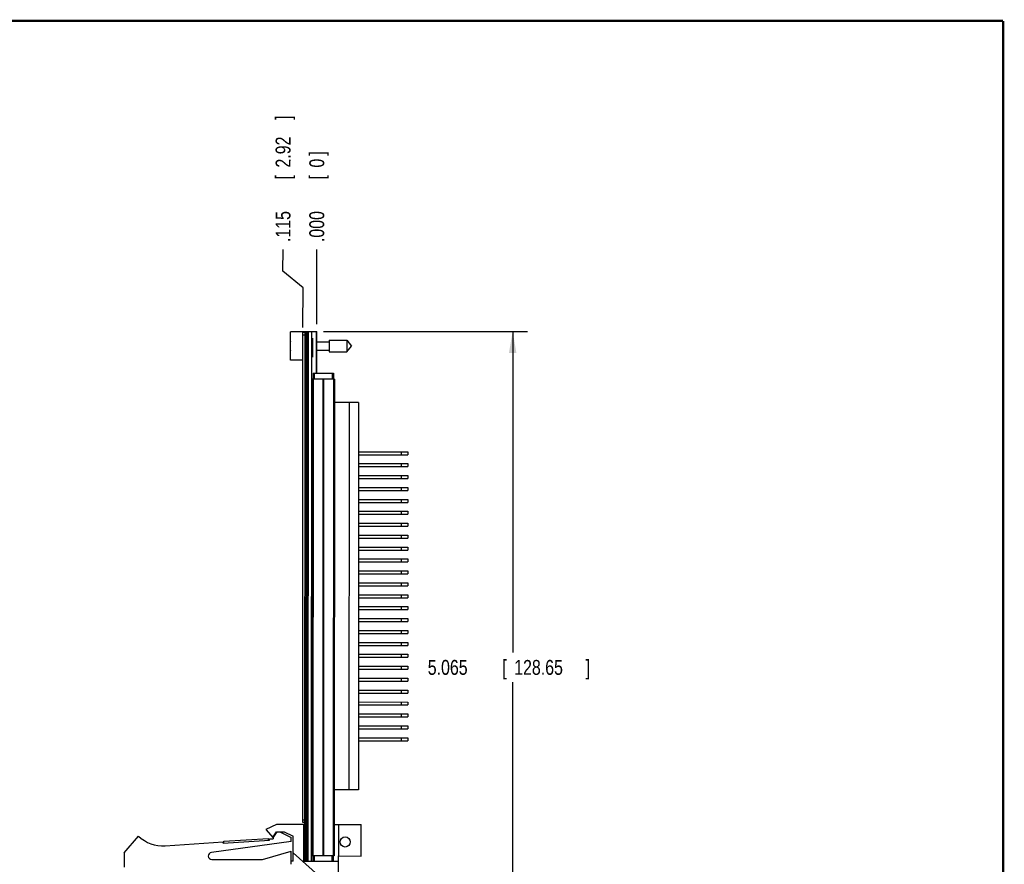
# Model space of a CAD drawing. Header units: inches. Extents: x 0.2 to 16.8, y 0.1 to 10.8.
# Tile 15 of 15: x 8.5 to 16.8, y 3.7 to 10.8. Entities that reach past the tile are written whole.
import ezdxf

# ---------------------------------------------------------------- set-up
doc = ezdxf.new("R2010")
doc.units = ezdxf.units.IN
doc.header["$LTSCALE"] = 0.935
doc.header["$MEASUREMENT"] = 0
doc.layers.get('0').update_dxf_attribs({"linetype": 'CONTINUOUS'})
doc.layers.add('DIMENSIONS', color=7, linetype='CONTINUOUS')
doc.styles.get("Standard").update_dxf_attribs({"font": 'txt', "width": 0.8})
doc.dimstyles.new('DIMSTYLE_1', dxfattribs={"dimtxt": 0.125, "dimasz": 0.18, "dimexe": 0.18, "dimexo": 0.0625, "dimgap": 0.09, "dimtad": 0, "dimtih": 1, "dimtoh": 1, "dimdec": 3, "dimzin": 4, "dimdsep": 46, "dimtxsty": 'STANDARD', "dimblk": '_FILLED', "dimblk1": '_FILLED', "dimblk2": '_FILLED', "dimcen": 0.09, "dimadec": 0, "dimazin": 0, "dimtp": 0.001, "dimtm": 0.001, "dimtfac": 1, "dimtdec": 3, "dimtofl": 0, "dimtmove": 0, "dimatfit": 3, "dimldrblk": '_FILLED', "dimfxl": 1, "dimtolj": 1, "dimtzin": 4, "dimarcsym": 0})
doc.dimstyles.new('DIMSTYLE_2', dxfattribs={"dimtxt": 0.125, "dimasz": 0.18, "dimexe": 0.18, "dimexo": 0.0625, "dimgap": 0.09, "dimtad": 0, "dimtih": 1, "dimtoh": 1, "dimdec": 3, "dimzin": 4, "dimdsep": 46, "dimtxsty": 'STANDARD', "dimblk": '_FILLED', "dimblk1": '_FILLED', "dimblk2": '_FILLED', "dimcen": 0.09, "dimadec": 0, "dimazin": 0, "dimtp": 0.001, "dimtm": 0.001, "dimtfac": 1, "dimtdec": 3, "dimtofl": 0, "dimtmove": 0, "dimatfit": 3, "dimldrblk": '_FILLED', "dimfxl": 1, "dimtolj": 1, "dimtzin": 4, "dimarcsym": 0})

# ---------------------------------------------------------------- blocks, each defined once
blk = doc.blocks.new('_FILLED')
at = {"color": 0, "linetype": 'BYBLOCK'}
blk.add_solid([(0, 0), (-1, 0.174), (-1, -0.174)], dxfattribs=at)
blk = doc.blocks.new('*D13')
at = {"layer": 'DIMENSIONS', "color": 2, "linetype": 'CONTINUOUS'}
for p, q in [((11.0491, 8.1526), (12.7607, 8.1526)), ((12.6357, 8.1526), (12.6357, 5.4591)), ((12.6357, 3.0877), (12.6357, 5.2091)), ((10.952, 3.0877), (12.7607, 3.0877))]:
    blk.add_line(p, q, dxfattribs=at)
at = {"layer": 'DIMENSIONS', "color": 2, "linetype": 'CONTINUOUS', "xscale": 0.18, "yscale": 0.18, "zscale": 0.18}
for p, rotation in [((12.6357, 8.1526), 90), ((12.6357, 3.0877), 270)]:
    blk.add_blockref('_FILLED', p, dxfattribs=dict(at, rotation=rotation))
at = {"layer": 'DIMENSIONS', "color": 2, "linetype": 'CONTINUOUS', "width": 0.8}
for s, p in [('5.065', (11.9232, 5.2716)), ('[', (12.5482, 5.2716)), ('128.65', (12.6482, 5.2716)), (']', (13.2482, 5.2716))]:
    blk.add_text(s, height=0.125, dxfattribs=at).set_placement(p)
blk = doc.blocks.new('*D14')
at = {"layer": 'DIMENSIONS', "color": 2, "linetype": 'CONTINUOUS'}
for p, q in [((10.7089, 8.6581), (10.709, 8.8402)), ((10.8767, 8.5178), (10.7089, 8.6581)), ((10.8766, 8.1851), (10.8767, 8.5178))]:
    blk.add_line(p, q, dxfattribs=at)
at = {"layer": 'DIMENSIONS', "color": 2, "linetype": 'CONTINUOUS', "width": 0.8}
for s, p in [(']', (10.772, 9.9277)), ('2.92', (10.7718, 9.5277)), ('[', (10.7718, 9.4277)), ('.115', (10.7715, 8.9027))]:
    blk.add_text(s, height=0.125, rotation=89.97686, dxfattribs=at).set_placement(p)
blk = doc.blocks.new('*D15')
at = {"layer": 'DIMENSIONS', "color": 2, "linetype": 'CONTINUOUS'}
blk.add_line((10.9916, 8.2151), (10.9918, 8.8401), dxfattribs=at)
at = {"layer": 'DIMENSIONS', "color": 2, "linetype": 'CONTINUOUS', "width": 0.8}
for s, p in [(']', (11.0547, 9.6276)), ('0', (11.0546, 9.5276)), ('[', (11.0546, 9.4276)), ('.000', (11.0544, 8.9026))]:
    blk.add_text(s, height=0.125, rotation=89.97686, dxfattribs=at).set_placement(p)

msp = doc.modelspace()

# ---------------------------------------------------------------- linework, layer by layer
at = {"color": 7, "linetype": 'CONTINUOUS'}
for p, q in [((10.7715, 7.9122), (10.7716, 8.1492)), ((10.8916, 8.1491), (10.7716, 8.1492)), ((10.8749, 4.0326), (10.8766, 8.1426)), ((10.8916, 8.1426), (10.8766, 8.1426)), ((10.8916, 8.1526), (10.8898, 3.7096)), ((10.8916, 8.1526), (10.9916, 8.1526)), ((10.9198, 3.7096), (10.9216, 8.1526)), ((10.9604, 7.9368), (10.9604, 8.0959)), ((10.9866, 8.1526), (10.9864, 7.8026)), ((10.9914, 7.8026), (10.9916, 8.1526)), ((10.7694, 8.0169), (10.7715, 8.0169)), ((10.7715, 8.0445), (10.7695, 8.0445)), ((10.9915, 8.0656), (11.0952, 8.0656)), ((11.0952, 8.0798), (11.0952, 7.9813)), ((11.0952, 8.0798), (11.2433, 8.0797)), ((11.2433, 8.0797), (11.2433, 7.9813)), ((11.2433, 8.0797), (11.2846, 8.0305)), ((11.2433, 7.9813), (11.2846, 8.0305)), ((10.9915, 7.9955), (11.0952, 7.9955)), ((11.0952, 7.9813), (11.2433, 7.9813)), ((10.8765, 7.9121), (10.7715, 7.9122)), ((10.9614, 7.8026), (10.9614, 7.7526)), ((10.9614, 7.8026), (11.1314, 7.8025)), ((11.1314, 7.8025), (11.1314, 7.7525)), ((10.9524, 7.7526), (10.9508, 3.7526)), ((11.1404, 7.7525), (10.9524, 7.7526)), ((11.1404, 7.7525), (11.1388, 3.7525)), ((11.3433, 7.5563), (11.1403, 7.5564)), ((11.2633, 7.5563), (11.262, 4.3063)), ((11.3433, 7.5563), (11.342, 4.3063)), ((11.3431, 7.1188), (11.7561, 7.1186)), ((11.3432, 7.1438), (11.7562, 7.1436)), ((11.7562, 7.1436), (11.7561, 7.1186)), ((11.3431, 7.0438), (11.7561, 7.0436)), ((11.7561, 7.0436), (11.7561, 7.0186)), ((11.3431, 7.0188), (11.7561, 7.0186)), ((11.3431, 6.9438), (11.7561, 6.9436)), ((11.7561, 6.9436), (11.7561, 6.9186)), ((11.3431, 6.9188), (11.7561, 6.9186)), ((11.343, 6.8438), (11.756, 6.8436)), ((11.343, 6.8188), (11.756, 6.8186)), ((11.756, 6.8436), (11.756, 6.8186)), ((11.343, 6.7438), (11.756, 6.7436)), ((11.343, 6.7188), (11.756, 6.7186)), ((11.756, 6.7436), (11.756, 6.7186)), ((11.3429, 6.6188), (11.7559, 6.6186)), ((11.343, 6.6438), (11.756, 6.6436)), ((11.756, 6.6436), (11.7559, 6.6186)), ((11.3429, 6.5438), (11.7559, 6.5436)), ((11.7559, 6.5436), (11.7559, 6.5186)), ((11.3429, 6.5188), (11.7559, 6.5186)), ((11.3429, 6.4438), (11.7559, 6.4436)), ((11.7559, 6.4436), (11.7559, 6.4186)), ((11.3429, 6.4188), (11.7559, 6.4186)), ((11.3428, 6.3438), (11.7558, 6.3436)), ((11.3428, 6.3188), (11.7558, 6.3186)), ((11.7558, 6.3436), (11.7558, 6.3186)), ((11.3428, 6.2438), (11.7558, 6.2436)), ((11.3428, 6.2188), (11.7558, 6.2186)), ((11.7558, 6.2436), (11.7558, 6.2186)), ((11.3427, 6.1188), (11.7557, 6.1186)), ((11.3428, 6.1438), (11.7558, 6.1436)), ((11.7558, 6.1436), (11.7557, 6.1186)), ((11.3427, 6.0438), (11.7557, 6.0436)), ((11.7557, 6.0436), (11.7557, 6.0186)), ((11.3427, 6.0188), (11.7557, 6.0186)), ((11.3427, 5.9438), (11.7557, 5.9436)), ((11.3427, 5.9188), (11.7557, 5.9186)), ((11.7557, 5.9436), (11.7557, 5.9186)), ((11.3426, 5.8438), (11.7556, 5.8436)), ((11.3426, 5.8188), (11.7556, 5.8186)), ((11.7556, 5.8436), (11.7556, 5.8186)), ((11.3426, 5.7438), (11.7556, 5.7436)), ((11.3426, 5.7188), (11.7556, 5.7186)), ((11.7556, 5.7436), (11.7556, 5.7186)), ((11.3425, 5.6188), (11.7555, 5.6186)), ((11.3426, 5.6438), (11.7556, 5.6436)), ((11.7556, 5.6436), (11.7555, 5.6186)), ((11.3425, 5.5438), (11.7555, 5.5436)), ((11.7555, 5.5436), (11.7555, 5.5186)), ((11.3425, 5.5188), (11.7555, 5.5186)), ((11.3425, 5.4438), (11.7555, 5.4436)), ((11.3425, 5.4188), (11.7555, 5.4186)), ((11.7555, 5.4436), (11.7555, 5.4186)), ((11.3424, 5.3438), (11.7554, 5.3436)), ((11.3424, 5.3188), (11.7554, 5.3186)), ((11.7554, 5.3436), (11.7554, 5.3186)), ((11.3424, 5.2438), (11.7554, 5.2436)), ((11.3424, 5.2188), (11.7554, 5.2186)), ((11.7554, 5.2436), (11.7554, 5.2186)), ((11.3424, 5.1438), (11.7554, 5.1436)), ((11.7554, 5.1436), (11.7553, 5.1186)), ((11.3423, 5.1188), (11.7553, 5.1186)), ((11.3423, 5.0438), (11.7553, 5.0436)), ((11.7553, 5.0436), (11.7553, 5.0186)), ((11.3423, 5.0188), (11.7553, 5.0186)), ((11.3423, 4.9438), (11.7553, 4.9436)), ((11.3423, 4.9188), (11.7553, 4.9186)), ((11.7553, 4.9436), (11.7553, 4.9186)), ((11.3422, 4.8438), (11.7552, 4.8436)), ((11.3422, 4.8188), (11.7552, 4.8186)), ((11.7552, 4.8436), (11.7552, 4.8186)), ((11.3422, 4.7438), (11.7552, 4.7436)), ((11.3422, 4.7188), (11.7552, 4.7186)), ((11.7552, 4.7436), (11.7552, 4.7186)), ((11.342, 4.3063), (11.139, 4.3064)), ((10.6549, 4.0168), (10.5659, 3.9739)), ((10.5659, 3.9739), (10.6258, 3.9038)), ((10.8849, 4.0167), (10.6549, 4.0168)), ((10.8899, 4.0326), (10.8749, 4.0326)), ((10.8848, 3.7067), (10.8849, 4.0167)), ((11.1389, 4.0166), (11.3659, 4.0165)), ((11.1757, 3.4376), (11.1759, 4.0166)), ((11.3658, 3.7515), (11.3659, 4.0165)), ((9.3768, 3.7773), (9.4969, 3.9173)), ((10.2064, 3.8594), (10.5956, 3.8848)), ((10.2129, 3.8749), (10.5871, 3.8993)), ((10.5881, 3.8843), (10.5871, 3.8993)), ((10.5949, 3.8948), (10.6268, 3.8968)), ((10.5956, 3.8848), (10.5949, 3.8948)), ((10.6258, 3.9038), (10.659, 3.9538)), ((10.6269, 3.9114), (10.6268, 3.8968)), ((10.6269, 3.9114), (10.655, 3.9538)), ((10.655, 3.9538), (10.719, 3.9538)), ((10.6829, 3.9538), (10.7769, 3.9068)), ((10.719, 3.9538), (10.7949, 3.9168)), ((10.7768, 3.8718), (10.7769, 3.9068)), ((10.7948, 3.8967), (10.793, 3.8967)), ((10.793, 3.7983), (10.793, 3.8967)), ((10.7948, 3.7068), (10.7949, 3.9168)), ((10.8898, 3.8966), (10.8848, 3.8966)), ((9.7204, 3.8378), (10.2057, 3.8694)), ((10.7768, 3.8718), (10.1078, 3.7818)), ((10.2064, 3.8594), (10.2057, 3.8694)), ((10.2139, 3.8599), (10.2129, 3.8749)), ((9.3768, 3.7773), (9.3767, 3.6573)), ((10.1118, 3.722), (10.5368, 3.7219)), ((10.5368, 3.7219), (10.7768, 3.7918)), ((10.7768, 3.6818), (10.7768, 3.7918)), ((10.7948, 3.7983), (10.793, 3.7983)), ((11.1757, 3.4376), (10.7948, 3.7784)), ((10.8898, 3.7982), (10.8848, 3.7982)), ((11.1388, 3.7525), (10.9508, 3.7526)), ((10.9598, 3.7526), (10.9598, 3.7096)), ((11.1298, 3.7525), (11.1298, 3.7095)), ((11.1758, 3.7516), (11.3658, 3.7515)), ((10.7948, 3.7068), (10.7768, 3.7068)), ((11.1758, 3.7066), (10.8848, 3.7067)), ((10.8898, 3.7096), (11.1298, 3.7095)), ((10.9898, 3.7096), (10.9898, 3.7067))]:
    msp.add_line(p, q, dxfattribs=at)
at = {"color": 9, "linetype": 'CONTINUOUS'}
for p, q in [((10.8916, 8.1226), (10.8766, 8.1226)), ((10.9036, 8.1526), (10.9018, 3.7096)), ((10.9096, 8.1526), (10.9078, 3.7096)), ((10.949, 3.7096), (10.9508, 8.1526)), ((10.9714, 7.8026), (10.9714, 7.7526)), ((10.9914, 7.8181), (10.9864, 7.8181)), ((11.1214, 7.8025), (11.1214, 7.7525)), ((10.9614, 7.7526), (10.9597, 3.7526)), ((11.0433, 7.7526), (11.0417, 3.7526)), ((11.0495, 7.7526), (11.0479, 3.7526)), ((11.1314, 7.7525), (11.1298, 3.7525)), ((11.7012, 7.1436), (11.7011, 7.1186)), ((11.7011, 7.0436), (11.7011, 7.0186)), ((11.7011, 6.9436), (11.7011, 6.9186)), ((11.701, 6.8436), (11.701, 6.8186)), ((11.701, 6.7436), (11.701, 6.7186)), ((11.701, 6.6436), (11.7009, 6.6186)), ((11.7009, 6.5436), (11.7009, 6.5186)), ((11.7009, 6.4436), (11.7009, 6.4186)), ((11.7008, 6.3436), (11.7008, 6.3186)), ((11.7008, 6.2436), (11.7008, 6.2186)), ((11.7008, 6.1436), (11.7007, 6.1186)), ((11.7007, 6.0436), (11.7007, 6.0186)), ((11.7007, 5.9436), (11.7007, 5.9186)), ((11.7006, 5.8436), (11.7006, 5.8186)), ((11.7006, 5.7436), (11.7006, 5.7186)), ((11.7006, 5.6436), (11.7005, 5.6186)), ((11.7005, 5.5436), (11.7005, 5.5186)), ((11.7005, 5.4436), (11.7005, 5.4186)), ((11.7004, 5.3436), (11.7004, 5.3186)), ((11.7004, 5.2436), (11.7004, 5.2186)), ((11.7004, 5.1436), (11.7003, 5.1186)), ((11.7003, 5.0436), (11.7003, 5.0186)), ((11.7003, 4.9436), (11.7003, 4.9186)), ((11.7002, 4.8436), (11.7002, 4.8186)), ((11.7002, 4.7436), (11.7002, 4.7186)), ((10.8899, 4.0526), (10.8749, 4.0526)), ((10.9698, 3.7526), (10.9698, 3.7096)), ((11.1198, 3.7525), (11.1198, 3.7095))]:
    msp.add_line(p, q, dxfattribs=at)
at = {"color": 7, "linetype": 'CONTINUOUS', "const_width": 0.02}
for points in [[(16.75, 10.7586), (0.25, 10.7586)], [(16.75, 0.2586), (16.75, 10.7586)]]:
    msp.add_lwpolyline(points, dxfattribs=at)
at = {"color": 7, "linetype": 'CONTINUOUS'}
msp.add_circle((11.2308, 3.869), 0.0425, dxfattribs=at)
for centre, radius, start, end in [((11.0818, 8.0305), 0.3127, 182.50254, 187.03711), ((11.0818, 8.0305), 0.3127, 172.9213, 177.45118), ((9.7009, 4.1372), 0.3, 227.14343, 273.72358), ((10.1118, 3.752), 0.03, 97.66134, 269.97686)]:
    msp.add_arc(centre, radius, start, end, dxfattribs=at)

# ---------------------------------------------------------------- dimensions: what is measured, and where the dimension line sits
at = {"layer": 'DIMENSIONS', "color": 2, "linetype": 'CONTINUOUS'}
for feature_location, offset, origin, picture, middle in [((10.87658, 8.18513), (-0.16756, 0.65506), (10.99157, 8.15259), '*D14', (10.70927, 9.46519)), ((10.991591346, 8.215085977), (0.000252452, 0.6250404), (10.991566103, 8.152585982), '*D15', (10.99203565, 9.315126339))]:
    dim = msp.add_ordinate_dim(feature_location=feature_location, offset=offset, dtype=0, origin=origin, dimstyle='DIMSTYLE_1', dxfattribs=at)
    dim.commit()
    dim.dimension.update_dxf_attribs({"geometry": picture, "text_midpoint": middle})
dim = msp.add_linear_dim(base=(12.6357, 3.0877), p1=(11.0491, 8.1526), p2=(10.952, 3.0877), angle=270, dimstyle='DIMSTYLE_2', dxfattribs=at)
dim.commit()
dim.dimension.update_dxf_attribs({"geometry": '*D13', "text_midpoint": (12.6357, 5.3341), "dimtype": 160})

doc.saveas('drawing.dxf')
